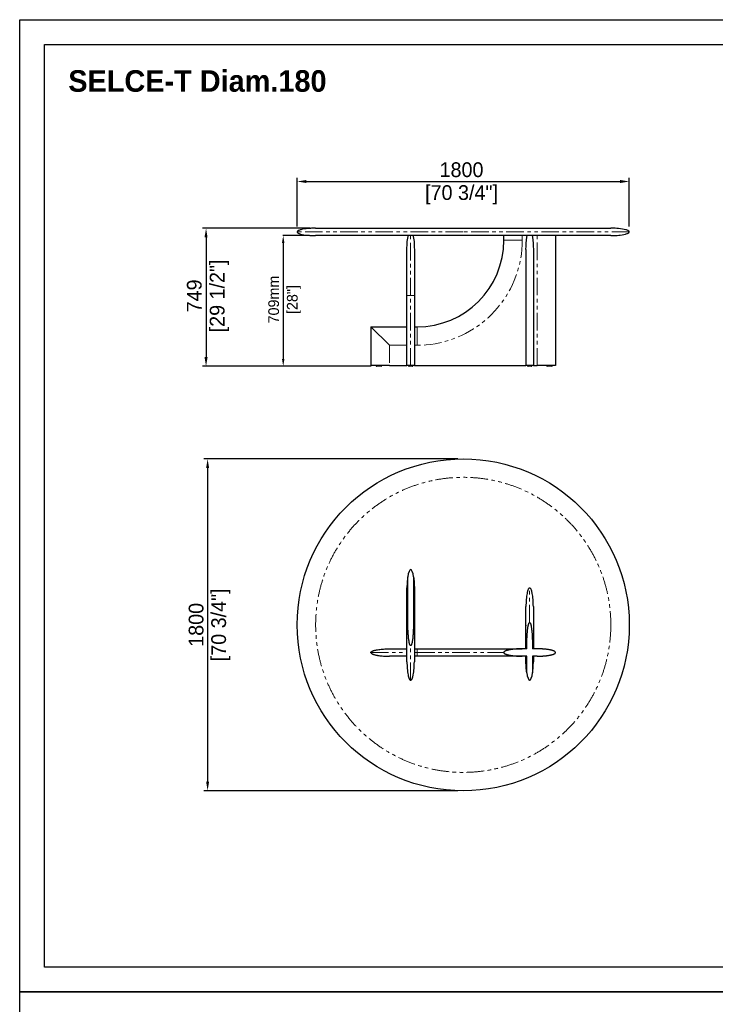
# Model space of a CAD drawing. Header units: millimetres. Extents: x -2064 to 15610, y -1415 to 32635.
# Tile 5 of 61: x -700 to 3070, y 3789 to 9129. Entities that reach past the tile are written whole.
import ezdxf

# ---------------------------------------------------------------- set-up
doc = ezdxf.new("R2010")
doc.units = ezdxf.units.MM
doc.header["$LTSCALE"] = 15
doc.header["$PDSIZE"] = -1
for name, pattern in [('PHANTOM', [12.7, 6.35, -1.27, 1.27, -1.27, 1.27, -1.27]), ('SLD-Phantom', [12.7, 6.35, -1.27, 1.27, -1.27, 1.27, -1.27]), ('SLD-Solid', [0])]:
    doc.linetypes.add(name, pattern=pattern)
doc.layers.get('Defpoints').update_dxf_attribs({"color": 124})
doc.layers.add('ANNOTAZIONI', color=252, linetype='Continuous')
doc.layers.add('QUOTE', color=8, linetype='Continuous')
doc.styles.add('SLDTEXTSTYLE1', font='ARIALNBI.TTF', dxfattribs={"width": 0.377255})
doc.styles.get("Standard").update_dxf_attribs({"font": 'GOTHIC.TTF'})
doc.dimstyles.new('PRODOTTI', dxfattribs={"dimtxt": 80, "dimasz": 50, "dimexe": 20, "dimexo": 30, "dimgap": 20, "dimtad": 1, "dimdec": 1, "dimzin": 12, "dimtxsty": 'Standard', "dimcen": 4, "dimclrd": 252, "dimclre": 252, "dimclrt": 252, "dimadec": 0, "dimazin": 3, "dimtfac": 1, "dimtdec": 1, "dimtmove": 0, "dimatfit": 3, "dimfxl": 1, "dimtfillclr": 134, "dimarcsym": 0})
doc.dimstyles.new('Prodotti USA', dxfattribs={"dimtxt": 58, "dimasz": 40, "dimexe": 2, "dimexo": 8, "dimgap": 20, "dimtad": 1, "dimzin": 12, "dimtxsty": 'Standard', "dimcen": 2.5, "dimclrd": 252, "dimclre": 252, "dimclrt": 252, "dimadec": 0, "dimazin": 3, "dimtfac": 1, "dimtmove": 0, "dimatfit": 3, "dimfxl": 1, "dimarcsym": 0})

# ---------------------------------------------------------------- blocks, each defined once
blk = doc.blocks.new('*D26')
at = {"layer": 'Defpoints', "color": 0, "transparency": 16777216}
for p in [(903.7, 7998.1), (309.7, 7249.1), (1234.2, 7249.1)]:
    blk.add_point(p, dxfattribs=at)
at = {"layer": 'QUOTE', "color": 252, "lineweight": -2, "transparency": 16777216}
for p, q in [((873.7, 7998.1), (289.7, 7998.1)), ((309.7, 7948.1), (309.7, 7299.1)), ((1204.2, 7249.1), (289.7, 7249.1))]:
    blk.add_line(p, q, dxfattribs=at)
at = {"layer": 'QUOTE', "color": 252, "transparency": 16777216}
for points in [[(301.3, 7948.1), (318, 7948.1), (309.7, 7998.1)], [(301.3, 7299.1), (318, 7299.1), (309.7, 7249.1)]]:
    blk.add_solid(points, dxfattribs=at)
at = {"layer": 'QUOTE', "color": 252, "transparency": 16777216, "char_height": 80, "attachment_point": 2, "rotation": 90}
for s, insert in [('[29 1/2"]', (329.7, 7630.9)), ('749', (205.6, 7630.9))]:
    blk.add_mtext(s, dxfattribs=dict(at, insert=insert))
blk = doc.blocks.new('*D27')
at = {"layer": 'Defpoints', "color": 0, "transparency": 16777216}
for p in [(2603.7, 8251.3), (803.7, 7978.1), (2603.7, 7978.1)]:
    blk.add_point(p, dxfattribs=at)
at = {"layer": 'QUOTE', "color": 252, "lineweight": -2, "transparency": 16777216}
for p, q in [((803.7, 8008.1), (803.7, 8271.3)), ((853.7, 8251.3), (2553.7, 8251.3)), ((2603.7, 8008.1), (2603.7, 8271.3))]:
    blk.add_line(p, q, dxfattribs=at)
at = {"layer": 'QUOTE', "color": 252, "transparency": 16777216}
for points in [[(853.7, 8259.6), (853.7, 8243), (803.7, 8251.3)], [(2553.7, 8259.6), (2553.7, 8243), (2603.7, 8251.3)]]:
    blk.add_solid(points, dxfattribs=at)
at = {"layer": 'QUOTE', "color": 252, "transparency": 16777216, "char_height": 80, "attachment_point": 2}
for s, insert in [('1800', (1694.3, 8355.3)), ('[70 3/4"]', (1694.3, 8231.3))]:
    blk.add_mtext(s, dxfattribs=dict(at, insert=insert))
blk = doc.blocks.new('A$C30055418')
at = {"color": 8, "linetype": 'SLD-Solid', "lineweight": 25}
for p, q in [((199, 350), (199, 560)), ((231, 560), (231, 350)), ((195, 350), (195, 500)), ((235, 500), (235, 350)), ((100, 170), (195, 170)), ((235, 170), (250, 170)), ((844.1, 170), (820, 170)), ((900, 170), (875.9, 170)), ((195, 130), (100, 130)), ((250, 130), (235, 130)), ((844, 130), (820, 130)), ((840, 100), (840, 130)), ((844, 40), (844, 130)), ((900, 130), (876, 130)), ((876, 130), (876, 40)), ((880, 130), (880, 100))]:
    blk.add_line(p, q, dxfattribs=at)
at = {"color": 8, "linetype": 'SLD-Phantom', "lineweight": 18}
for p, q in [((0, 150), (195, 150)), ((235, 150), (250, 150))]:
    blk.add_line(p, q, dxfattribs=at)
at = {"color": 8, "linetype": 'SLD-Solid', "lineweight": 25}
for centre, major_axis in [((215, 500), (0, -100)), ((860, 100), (0, 100))]:
    blk.add_ellipse(centre, major_axis=major_axis, ratio=0.2, start_param=2.214297, end_param=4.068888, dxfattribs=at)
for points, knots in [([(199, 560), (198.3, 555), (197.6, 550), (196.6, 540), (196.2, 535), (195.6, 525), (195.4, 520), (195.2, 512.5), (195.1, 510), (195, 506.3), (195, 505), (195, 503.1), (195, 502.2), (195, 501.3), (195, 500.6), (195, 500.3), (195, 500)], [0, 0, 0, 0, 0.25, 0.25, 0.5, 0.5, 0.75, 0.75, 0.875, 0.875, 0.9375, 0.9375, 0.96875, 0.984375, 0.984375, 1, 1, 1, 1]), ([(231, 560), (231.7, 555), (232.4, 550), (233.4, 540), (233.8, 535), (234.4, 525), (234.6, 520), (234.8, 512.5), (234.9, 510), (235, 506.3), (235, 505), (235, 503.1), (235, 502.2), (235, 501.3), (235, 500.6), (235, 500.3), (235, 500)], [0, 0, 0, 0, 0.25, 0.25, 0.5, 0.5, 0.75, 0.75, 0.875, 0.875, 0.9375, 0.9375, 0.96875, 0.984375, 0.984375, 1, 1, 1, 1]), ([(860, 500), (858.8, 500), (857.6, 499.5), (855.7, 497.8), (855.1, 497), (853.9, 495.2), (853.3, 494.2), (852, 491.8), (851.4, 490.4), (850.2, 487.3), (849.6, 485.6), (848.5, 481.8), (847.9, 479.8), (846.9, 475.5), (846.3, 473.2), (844.9, 465.8), (844, 460.4), (842.5, 449), (841.9, 443), (840.9, 430.7), (840.6, 424.4), (840.1, 412), (840, 405.9), (840, 400)], [0, 0, 0, 0, 0.125, 0.125, 0.1875, 0.1875, 0.25, 0.25, 0.3125, 0.3125, 0.375, 0.375, 0.4375, 0.4375, 0.5, 0.5, 0.625, 0.625, 0.75, 0.75, 0.875, 0.875, 1, 1, 1, 1]), ([(880, 400), (880, 405.9), (879.9, 412), (879.4, 424.4), (879.1, 430.7), (878.1, 443), (877.5, 449), (876, 460.4), (875.1, 465.8), (873.7, 473.2), (873.1, 475.5), (872.1, 479.8), (871.5, 481.8), (870.4, 485.6), (869.8, 487.3), (868.6, 490.4), (868, 491.8), (866.7, 494.2), (866.1, 495.2), (864.9, 497), (864.3, 497.8), (862.4, 499.5), (861.2, 500), (860, 500)], [0, 0, 0, 0, 0.125, 0.125, 0.25, 0.25, 0.375, 0.375, 0.5, 0.5, 0.5625, 0.5625, 0.625, 0.625, 0.6875, 0.6875, 0.75, 0.75, 0.8125, 0.8125, 0.875, 0.875, 1, 1, 1, 1]), ([(840, 170), (840, 170.5), (840, 171.6), (840, 173.2), (840, 174.8), (840, 176.4), (840, 178), (840, 179.6), (840, 181.2), (840, 182.8), (840, 184.4), (840, 186), (840, 187.6), (840, 189.2), (840, 190.8), (840, 192.4), (840, 194), (840, 195.6), (840, 197.2), (840, 202.3), (840, 210.8), (840, 222.6), (840, 234.3), (840, 245.7), (840, 256.9), (840, 267.9), (840, 278.5), (840, 292.4), (840, 308.9), (840, 327.1), (840, 343.6), (840, 355.7), (840, 364.5), (840, 370.6), (840, 376.1), (840, 381.1), (840, 385.5), (840, 389.3), (840, 392.6), (840, 394.6), (840, 395.8), (840, 396.3), (840, 396.8), (840, 397.3), (840, 397.7), (840, 398.1), (840, 398.5), (840, 398.8), (840, 399.1), (840, 399.3), (840, 399.5), (840, 399.7), (840, 399.8), (840, 399.9), (840, 400), (840, 400), (840, 400)], [0, 0, 0, 0, 0.004321, 0.008642, 0.012964, 0.017287, 0.021611, 0.025937, 0.030264, 0.034592, 0.038923, 0.043255, 0.04759, 0.051927, 0.056266, 0.060608, 0.064954, 0.069302, 0.073654, 0.078009, 0.111053, 0.143968, 0.176832, 0.209726, 0.242616, 0.27548, 0.308398, 0.34145, 0.407395, 0.473133, 0.538868, 0.604817, 0.637865, 0.670782, 0.703647, 0.736541, 0.769431, 0.802295, 0.835211, 0.868258, 0.876538, 0.884805, 0.893062, 0.90131, 0.909549, 0.917781, 0.926008, 0.934231, 0.94245, 0.950667, 0.958884, 0.967101, 0.97532, 0.983542, 0.991768, 1, 1, 1, 1]), ([(880, 400), (880, 400), (880, 400), (880, 400), (880, 400), (880, 399.9), (880, 399.9), (880, 399.8), (880, 399.8), (880, 399.7), (880, 399.6), (880, 399.5), (880, 399.4), (880, 399.3), (880, 399.2), (880, 399), (880, 398.9), (880, 398.7), (880, 398.6), (880, 398.4), (880, 398.2), (880, 398), (880, 397.8), (880, 397.6), (880, 397.3), (880, 397.1), (880, 396.9), (880, 396.6), (880, 396.3), (880, 396.1), (880, 395.8), (880, 395.5), (880, 394.5), (880, 392.6), (880, 389.3), (880, 385.5), (880, 381.1), (880, 376.1), (880, 370.6), (880, 364.5), (880, 355.7), (880, 343.6), (880, 327.1), (880, 308.9), (880, 292.4), (880, 278.5), (880, 267.9), (880, 256.9), (880, 245.7), (880, 234.3), (880, 222.6), (880, 210.8), (880, 201.8), (880, 195.9), (880, 193), (880, 190.2), (880, 187.3), (880, 184.4), (880, 181.5), (880, 178.7), (880, 175.8), (880, 172.9), (880, 171), (880, 170)], [0, 0, 0, 0, 0.004249, 0.008497, 0.012743, 0.016988, 0.021232, 0.025475, 0.029717, 0.033958, 0.038199, 0.04244, 0.046681, 0.050922, 0.055163, 0.059404, 0.063646, 0.067889, 0.072133, 0.076378, 0.080624, 0.084872, 0.089121, 0.093373, 0.097626, 0.101881, 0.106139, 0.110399, 0.114661, 0.118927, 0.123196, 0.127467, 0.131742, 0.164787, 0.197702, 0.230566, 0.26346, 0.29635, 0.329214, 0.362132, 0.395183, 0.461129, 0.526867, 0.592601, 0.658551, 0.691599, 0.724516, 0.757381, 0.790274, 0.823165, 0.856028, 0.888944, 0.921992, 0.929828, 0.937654, 0.94547, 0.953277, 0.961077, 0.96887, 0.976658, 0.984442, 0.992222, 1, 1, 1, 1]), ([(195, 100), (195, 100), (195, 100), (195, 100), (195, 100), (195, 100.1), (195, 100.1), (195, 100.2), (195, 100.2), (195, 100.3), (195, 100.4), (195, 100.5), (195, 100.6), (195, 100.7), (195, 100.8), (195, 101), (195, 101.1), (195, 101.3), (195, 101.4), (195, 101.6), (195, 101.8), (195, 102), (195, 102.2), (195, 102.4), (195, 102.7), (195, 102.9), (195, 103.1), (195, 103.4), (195, 103.7), (195, 103.9), (195, 104.2), (195, 104.5), (195, 105.5), (195, 107.4), (195, 110.7), (195, 114.5), (195, 118.9), (195, 123.9), (195, 129.4), (195, 135.5), (195, 144.2), (195, 156.4), (195, 172.9), (195, 191.1), (195, 207.6), (195, 221.5), (195, 232.1), (195, 243.1), (195, 254.3), (195, 265.7), (195, 277.4), (195, 289.2), (195, 298.2), (195, 304.3), (195, 307.3), (195, 310.3), (195, 313.4), (195, 316.4), (195, 319.4), (195, 322.5), (195, 325.5), (195, 328.6), (195, 331.6), (195, 334.7), (195, 337.7), (195, 340.8), (195, 343.9), (195, 346.9), (195, 349), (195, 350)], [0, 0, 0, 0, 0.004033, 0.008064, 0.012093, 0.016122, 0.020149, 0.024176, 0.028201, 0.032227, 0.036251, 0.040276, 0.0443, 0.048325, 0.05235, 0.056375, 0.060401, 0.064427, 0.068455, 0.072483, 0.076513, 0.080544, 0.084577, 0.088611, 0.092647, 0.096686, 0.100726, 0.104769, 0.108814, 0.112863, 0.116913, 0.120967, 0.125024, 0.156384, 0.18762, 0.218809, 0.250025, 0.281238, 0.312426, 0.343666, 0.375032, 0.437614, 0.5, 0.562383, 0.624969, 0.656332, 0.68757, 0.71876, 0.749975, 0.781189, 0.812377, 0.843614, 0.874976, 0.882833, 0.890679, 0.898515, 0.906342, 0.914161, 0.921974, 0.929781, 0.937584, 0.945385, 0.953183, 0.96098, 0.968778, 0.976578, 0.984381, 0.992188, 1, 1, 1, 1]), ([(215, 187.5), (214.8, 187.5), (214.6, 187.6), (214.1, 187.7), (214, 187.8), (213.6, 188.1), (213.4, 188.2), (213.1, 188.5), (213, 188.7), (212.5, 189.2), (212.3, 189.5), (211.8, 190.3), (211.6, 190.7), (211, 191.8), (210.7, 192.6), (210.1, 194.2), (209.8, 195), (209, 197.5), (208.6, 199.2), (207.8, 202.5), (207.4, 204.2), (206.4, 209.3), (205.9, 212.7), (204.9, 219.5), (204.5, 222.9), (203.7, 229.8), (203.3, 233.2), (202.7, 240), (202.4, 243.5), (201.7, 253.8), (201.2, 260.6), (200.5, 274.3), (200.2, 281.2), (199.8, 295), (199.6, 301.8), (199.1, 322.5), (199, 336.2), (199, 350)], [0, 0, 0, 0, 0.003906, 0.003906, 0.007813, 0.007813, 0.011719, 0.011719, 0.015625, 0.015625, 0.023438, 0.023438, 0.03125, 0.03125, 0.046875, 0.046875, 0.0625, 0.0625, 0.09375, 0.09375, 0.125, 0.125, 0.1875, 0.1875, 0.25, 0.25, 0.3125, 0.3125, 0.375, 0.375, 0.5, 0.5, 0.625, 0.625, 0.75, 0.75, 1, 1, 1, 1]), ([(231, 350), (231, 336.2), (230.9, 322.5), (230.4, 301.8), (230.2, 294.9), (229.8, 281.2), (229.5, 274.3), (228.8, 260.6), (228.3, 253.7), (227.6, 243.4), (227.3, 240), (226.7, 233.1), (226.3, 229.7), (225.5, 222.8), (225.1, 219.4), (224.1, 212.6), (223.6, 209.2), (222.6, 204.1), (222.2, 202.4), (221.4, 199.1), (220.9, 197.4), (220.2, 195), (219.9, 194.2), (219.3, 192.5), (218.9, 191.8), (218.4, 190.6), (218.1, 190.2), (217.7, 189.5), (217.4, 189.1), (216.9, 188.5), (216.6, 188.2), (216, 187.8), (215.8, 187.7), (215.4, 187.6), (215.2, 187.5), (215, 187.5)], [0, 0, 0, 0, 0.25, 0.25, 0.375, 0.375, 0.5, 0.5, 0.625, 0.625, 0.6875, 0.6875, 0.75, 0.75, 0.8125, 0.8125, 0.875, 0.875, 0.90625, 0.90625, 0.9375, 0.9375, 0.953125, 0.953125, 0.96875, 0.96875, 0.976563, 0.976563, 0.984375, 0.984375, 0.992188, 0.992188, 0.996094, 0.996094, 1, 1, 1, 1]), ([(235, 350), (235, 349.5), (235, 348.4), (235, 346.8), (235, 345.3), (235, 343.7), (235, 342.1), (235, 340.5), (235, 338.9), (235, 337.4), (235, 335.8), (235, 334.2), (235, 332.6), (235, 331), (235, 329.5), (235, 327.9), (235, 326.3), (235, 324.7), (235, 323.2), (235, 321.6), (235, 320), (235, 318.5), (235, 316.9), (235, 315.3), (235, 313.8), (235, 312.2), (235, 310.6), (235, 309.1), (235, 307.5), (235, 305.9), (235, 304.4), (235, 302.8), (235, 297.7), (235, 289.2), (235, 277.4), (235, 265.7), (235, 254.3), (235, 243.1), (235, 232.1), (235, 221.5), (235, 207.6), (235, 191.1), (235, 172.9), (235, 156.4), (235, 144.2), (235, 135.5), (235, 129.4), (235, 123.9), (235, 118.9), (235, 114.5), (235, 110.7), (235, 107.4), (235, 105.4), (235, 104.2), (235, 103.7), (235, 103.2), (235, 102.7), (235, 102.3), (235, 101.9), (235, 101.5), (235, 101.2), (235, 100.9), (235, 100.7), (235, 100.5), (235, 100.3), (235, 100.2), (235, 100.1), (235, 100), (235, 100), (235, 100)], [0, 0, 0, 0, 0.004033, 0.008064, 0.012093, 0.016122, 0.020149, 0.024176, 0.028201, 0.032227, 0.036251, 0.040276, 0.0443, 0.048325, 0.05235, 0.056375, 0.060401, 0.064427, 0.068455, 0.072483, 0.076513, 0.080544, 0.084577, 0.088611, 0.092647, 0.096686, 0.100726, 0.104769, 0.108814, 0.112863, 0.116913, 0.120967, 0.125024, 0.156384, 0.18762, 0.218809, 0.250025, 0.281238, 0.312426, 0.343666, 0.375032, 0.437614, 0.5, 0.562383, 0.624969, 0.656332, 0.68757, 0.71876, 0.749975, 0.781189, 0.812377, 0.843614, 0.874976, 0.882833, 0.890679, 0.898515, 0.906342, 0.914161, 0.921974, 0.929781, 0.937584, 0.945385, 0.953183, 0.96098, 0.968778, 0.976578, 0.984381, 0.992188, 1, 1, 1, 1]), ([(844.1, 170), (844.2, 182.1), (844.4, 194.2), (845, 212.3), (845.2, 218.4), (845.8, 230.5), (846.1, 236.5), (846.8, 248.6), (847.3, 254.6), (848, 263.7), (848.3, 266.7), (849, 272.7), (849.3, 275.7), (850.1, 281.7), (850.5, 284.7), (851.4, 290.7), (852, 293.7), (852.9, 298.1), (853.3, 299.6), (854, 302.5), (854.5, 304), (855.2, 306.1), (855.5, 306.8), (856.1, 308.2), (856.4, 308.9), (856.9, 309.9), (857.1, 310.2), (857.6, 310.8), (857.8, 311.1), (858.3, 311.7), (858.6, 312), (859.1, 312.2), (859.3, 312.3), (859.6, 312.4), (859.8, 312.5), (860, 312.5)], [0, 0, 0, 0, 0.25, 0.25, 0.375, 0.375, 0.5, 0.5, 0.625, 0.625, 0.6875, 0.6875, 0.75, 0.75, 0.8125, 0.8125, 0.875, 0.875, 0.90625, 0.90625, 0.9375, 0.9375, 0.953125, 0.953125, 0.96875, 0.96875, 0.976563, 0.976563, 0.984375, 0.984375, 0.992188, 0.992188, 0.996094, 0.996094, 1, 1, 1, 1]), ([(860, 312.5), (860.2, 312.5), (860.4, 312.4), (860.8, 312.3), (860.9, 312.2), (861.3, 312), (861.4, 311.9), (861.7, 311.7), (861.8, 311.5), (862.2, 311.1), (862.5, 310.8), (862.9, 310.2), (863.1, 309.8), (863.7, 308.8), (864, 308.2), (864.6, 306.8), (864.8, 306), (865.6, 303.9), (866, 302.4), (866.7, 299.5), (867.1, 298), (868, 293.6), (868.6, 290.6), (869.5, 284.6), (869.9, 281.6), (870.7, 275.6), (871.1, 272.6), (871.7, 266.6), (872, 263.6), (872.8, 254.6), (873.2, 248.5), (873.9, 236.5), (874.2, 230.4), (874.8, 218.4), (875, 212.3), (875.6, 194.2), (875.8, 182.1), (875.9, 170)], [0, 0, 0, 0, 0.003906, 0.003906, 0.007813, 0.007813, 0.011719, 0.011719, 0.015625, 0.015625, 0.023438, 0.023438, 0.03125, 0.03125, 0.046875, 0.046875, 0.0625, 0.0625, 0.09375, 0.09375, 0.125, 0.125, 0.1875, 0.1875, 0.25, 0.25, 0.3125, 0.3125, 0.375, 0.375, 0.5, 0.5, 0.625, 0.625, 0.75, 0.75, 1, 1, 1, 1]), ([(0, 150), (0, 150.4), (0.1, 150.8), (0.3, 151.5), (0.4, 151.8), (0.6, 152.3), (0.7, 152.4), (0.9, 152.7), (1, 152.8), (1.3, 153.2), (1.5, 153.5), (1.9, 153.9), (2.2, 154.2), (2.6, 154.6), (2.9, 154.8), (3.6, 155.3), (4.1, 155.6), (5.5, 156.6), (6.5, 157.1), (8, 157.9), (8.6, 158.1), (9.6, 158.5), (10.1, 158.8), (11.6, 159.4), (12.7, 159.8), (14.8, 160.5), (15.8, 160.8), (18.9, 161.7), (21, 162.3), (25.3, 163.3), (27.4, 163.8), (31.6, 164.6), (33.7, 165), (40.1, 166.1), (44.4, 166.7), (52.9, 167.7), (57.2, 168.1), (65.7, 168.8), (70, 169.1), (78.6, 169.6), (82.9, 169.7), (89.3, 169.9), (91.4, 169.9), (94.6, 170), (96.3, 170), (98.1, 170), (98.9, 170), (99.5, 170), (99.7, 170), (100, 170)], [0, 0, 0, 0, 0.007812, 0.007812, 0.015625, 0.015625, 0.019531, 0.019531, 0.023437, 0.023437, 0.03125, 0.03125, 0.039062, 0.039062, 0.046875, 0.046875, 0.0625, 0.0625, 0.09375, 0.09375, 0.109375, 0.109375, 0.125, 0.125, 0.15625, 0.15625, 0.1875, 0.1875, 0.25, 0.25, 0.3125, 0.3125, 0.375, 0.375, 0.5, 0.5, 0.625, 0.625, 0.75, 0.75, 0.875, 0.875, 0.9375, 0.9375, 0.96875, 0.984375, 0.992187, 0.992187, 1, 1, 1, 1]), ([(250, 170), (250.8, 170), (252.4, 170), (254.9, 170), (257.3, 170), (259.8, 170), (262.2, 170), (264.6, 170), (267.1, 170), (269.5, 170), (271.9, 170), (274.4, 170), (276.8, 170), (279.2, 170), (281.6, 170), (284.1, 170), (286.5, 170), (288.9, 170), (291.3, 170), (293.8, 170), (296.2, 170), (298.6, 170), (301, 170), (303.5, 170), (305.9, 170), (308.3, 170), (310.7, 170), (313.1, 170), (315.5, 170), (317.9, 170), (320.4, 170), (322.8, 170), (325.2, 170), (327.6, 170), (330, 170), (332.4, 170), (334.8, 170), (337.2, 170), (339.6, 170), (342, 170), (344.4, 170), (346.8, 170), (349.2, 170), (351.6, 170), (354, 170), (356.4, 170), (358.8, 170), (369.6, 170), (388.6, 170), (415.5, 170), (442.1, 170), (468.2, 170), (493.8, 170), (518.8, 170), (543.1, 170), (569.4, 170), (597.2, 170), (626.1, 170), (653.3, 170), (678.9, 170), (702.5, 170), (722.5, 170), (739.1, 170), (752.9, 170), (765.5, 170), (776.8, 170), (786.9, 170), (795.7, 170), (803.1, 170), (807.6, 170), (809.9, 170), (810.8, 170), (811.6, 170), (812.4, 170), (813.1, 170), (813.8, 170), (814.5, 170), (815.1, 170), (815.7, 170), (816.3, 170), (816.8, 170), (817.3, 170), (817.7, 170), (818.1, 170), (818.5, 170), (818.8, 170), (819.1, 170), (819.3, 170), (819.5, 170), (819.7, 170), (819.8, 170), (819.9, 170), (820, 170), (820, 170), (820, 170)], [0, 0, 0, 0, 0.0027258, 0.0054505, 0.0081742, 0.0108969, 0.0136186, 0.0163395, 0.0190595, 0.0217787, 0.0244972, 0.0272149, 0.0299321, 0.0326486, 0.0353646, 0.0380801, 0.0407952, 0.0435098, 0.0462241, 0.0489381, 0.0516519, 0.0543655, 0.0570789, 0.0597922, 0.0625055, 0.0652188, 0.0679321, 0.0706455, 0.0733591, 0.0760729, 0.0787869, 0.0815012, 0.0842159, 0.086931, 0.0896465, 0.0923626, 0.0950791, 0.0977963, 0.1005141, 0.1032327, 0.1059519, 0.108672, 0.1113929, 0.1141147, 0.1168374, 0.1195612, 0.1222859, 0.1250118, 0.1562988, 0.1875107, 0.2187229, 0.2500112, 0.2812982, 0.31251, 0.3437223, 0.3750105, 0.4167028, 0.4583063, 0.5000001, 0.5416924, 0.5832959, 0.6249897, 0.6562767, 0.6874886, 0.7187008, 0.7499891, 0.7812761, 0.8124879, 0.8437002, 0.8749884, 0.8802119, 0.8854316, 0.8906477, 0.8958608, 0.901071, 0.9062788, 0.9114845, 0.9166884, 0.921891, 0.9270925, 0.9322933, 0.9374938, 0.9426943, 0.9478951, 0.9530967, 0.9582993, 0.9635033, 0.968709, 0.9739169, 0.9791272, 0.9843403, 0.9895566, 0.9947764, 1, 1, 1, 1]), ([(820, 170), (819.2, 170), (817.7, 170), (815.3, 170), (813, 170), (810.7, 169.9), (808.4, 169.9), (806.1, 169.8), (803.9, 169.7), (801.6, 169.7), (799.4, 169.6), (797.2, 169.5), (795, 169.4), (792.8, 169.3), (790.6, 169.1), (788.4, 169), (786.3, 168.8), (784.2, 168.7), (782, 168.5), (779.9, 168.3), (777.8, 168.1), (775.8, 167.9), (773.7, 167.7), (771.7, 167.5), (769.6, 167.3), (765.9, 166.8), (760.6, 166.1), (753.8, 165), (747.6, 163.8), (742.5, 162.7), (738.3, 161.6), (735, 160.6), (732, 159.5), (729.9, 158.7), (728.5, 158.1), (727.7, 157.7), (726.9, 157.3), (726.2, 157), (725.6, 156.6), (724.9, 156.2), (724.3, 155.8), (723.8, 155.5), (723.2, 155.1), (722.8, 154.7), (722.3, 154.3), (721.9, 153.9), (721.6, 153.6), (721.2, 153.2), (720.9, 152.8), (720.7, 152.4), (720.5, 152), (720.3, 151.6), (720.2, 151.2), (720.1, 150.8), (720, 150.4), (720, 150.1), (720, 150)], [0, 0, 0, 0, 0.0223657, 0.0445934, 0.0666835, 0.0886365, 0.1104528, 0.132133, 0.1536774, 0.1750866, 0.196361, 0.2175012, 0.2385077, 0.2593809, 0.2801215, 0.3007299, 0.3212067, 0.3415525, 0.3617678, 0.3818533, 0.4018094, 0.4216369, 0.4413364, 0.4609085, 0.4803537, 0.4996729, 0.5689275, 0.6336269, 0.6938228, 0.7495796, 0.784813, 0.8173788, 0.8473198, 0.8746908, 0.883279, 0.8915412, 0.8994808, 0.9071018, 0.9144085, 0.921406, 0.9280998, 0.9344966, 0.9406038, 0.94643, 0.951985, 0.9572801, 0.9623286, 0.9671456, 0.9717486, 0.9761574, 0.980395, 0.9844868, 0.9884612, 0.9923493, 0.9961841, 1, 1, 1, 1]), ([(1000, 150), (1000, 150.1), (1000, 150.2), (1000, 150.4), (1000, 150.6), (999.9, 150.8), (999.9, 151), (999.8, 151.2), (999.8, 151.3), (999.7, 151.5), (999.6, 151.7), (999.6, 151.9), (999.5, 152.1), (999.4, 152.3), (999.2, 152.5), (999.1, 152.7), (999, 152.9), (998.9, 153), (998.7, 153.2), (998.6, 153.4), (998.4, 153.6), (998.2, 153.8), (998, 154), (997.9, 154.2), (997.7, 154.3), (997.4, 154.5), (997.2, 154.7), (997, 154.9), (996.8, 155.1), (996.5, 155.3), (996.3, 155.4), (996, 155.6), (995.7, 155.8), (995.5, 156), (995.2, 156.2), (994.9, 156.3), (994.6, 156.5), (994.2, 156.7), (993.9, 156.9), (993.6, 157.1), (993.2, 157.2), (992.9, 157.4), (992.5, 157.6), (992.2, 157.8), (991.8, 157.9), (991.4, 158.1), (991, 158.3), (990, 158.7), (988.4, 159.4), (986.1, 160.2), (983.6, 161), (980.9, 161.8), (977.2, 162.7), (972.2, 163.9), (966.1, 165.1), (959.4, 166.1), (953.4, 166.9), (948.3, 167.5), (944.2, 168), (940, 168.3), (935.8, 168.7), (931.5, 169), (927.2, 169.3), (922.8, 169.5), (918.4, 169.7), (913.8, 169.8), (909.3, 169.9), (904.7, 170), (901.6, 170), (900, 170)], [0, 0, 0, 0, 0.001836, 0.0036722, 0.0055124, 0.0073605, 0.0092203, 0.0110957, 0.0129901, 0.0149072, 0.0168505, 0.0188231, 0.0208282, 0.0228689, 0.0249479, 0.027068, 0.0292316, 0.0314412, 0.033699, 0.0360071, 0.0383674, 0.0407818, 0.043252, 0.0457795, 0.048366, 0.0510128, 0.0537211, 0.0564923, 0.0593274, 0.0622275, 0.0651935, 0.0682265, 0.0713272, 0.0744966, 0.0777352, 0.0810439, 0.0844234, 0.0878742, 0.0913969, 0.094992, 0.0986602, 0.1024019, 0.1062175, 0.1101075, 0.1140723, 0.1181123, 0.1222278, 0.1264192, 0.1481653, 0.1715474, 0.1965958, 0.2233345, 0.2517838, 0.3073718, 0.3673571, 0.4318029, 0.5007601, 0.5394939, 0.5787338, 0.6184849, 0.6587521, 0.6995402, 0.7408537, 0.7826969, 0.825074, 0.867989, 0.9114459, 0.9554483, 1, 1, 1, 1]), ([(0, 150), (0, 149.6), (0.1, 149.2), (0.3, 148.5), (0.4, 148.2), (0.6, 147.7), (0.7, 147.6), (0.9, 147.3), (1, 147.2), (1.3, 146.8), (1.5, 146.5), (1.9, 146.1), (2.2, 145.9), (2.6, 145.4), (2.8, 145.3), (3.6, 144.7), (4, 144.4), (5.5, 143.4), (6.5, 142.9), (8.5, 141.9), (9.5, 141.5), (11.6, 140.6), (12.6, 140.3), (14.7, 139.5), (15.8, 139.2), (18.9, 138.3), (21, 137.7), (25.2, 136.7), (27.4, 136.2), (31.6, 135.4), (33.7, 135), (40.1, 133.9), (44.4, 133.4), (52.9, 132.3), (57.2, 131.9), (65.7, 131.2), (70, 130.9), (78.6, 130.4), (82.9, 130.3), (89.3, 130.1), (91.4, 130.1), (94.6, 130), (96.3, 130), (98.1, 130), (98.9, 130), (99.5, 130), (99.7, 130), (100, 130)], [0, 0, 0, 0, 0.007813, 0.007813, 0.015625, 0.015625, 0.019531, 0.019531, 0.023438, 0.023438, 0.03125, 0.03125, 0.039063, 0.039063, 0.046875, 0.046875, 0.0625, 0.0625, 0.09375, 0.09375, 0.125, 0.125, 0.15625, 0.15625, 0.1875, 0.1875, 0.25, 0.25, 0.3125, 0.3125, 0.375, 0.375, 0.5, 0.5, 0.625, 0.625, 0.75, 0.75, 0.875, 0.875, 0.9375, 0.9375, 0.96875, 0.984375, 0.992188, 0.992188, 1, 1, 1, 1]), ([(820, 130), (820, 130), (820, 130), (820, 130), (820, 130), (819.9, 130), (819.9, 130), (819.8, 130), (819.7, 130), (819.7, 130), (819.6, 130), (819.5, 130), (819.4, 130), (819.3, 130), (819.1, 130), (819, 130), (818.8, 130), (818.7, 130), (818.5, 130), (818.3, 130), (818.1, 130), (817.9, 130), (817.7, 130), (817.5, 130), (817.3, 130), (817, 130), (816.8, 130), (816.5, 130), (816.2, 130), (815.9, 130), (815.6, 130), (815.3, 130), (815, 130), (814.7, 130), (814.4, 130), (814, 130), (813.7, 130), (813.3, 130), (812.9, 130), (812.5, 130), (812.1, 130), (811.7, 130), (811.3, 130), (810.9, 130), (810.4, 130), (810, 130), (809.5, 130), (807.4, 130), (803.1, 130), (795.7, 130), (786.9, 130), (776.8, 130), (765.5, 130), (752.9, 130), (739.1, 130), (722.5, 130), (702.5, 130), (678.9, 130), (653.3, 130), (626.1, 130), (597.2, 130), (569.4, 130), (543.1, 130), (518.8, 130), (493.8, 130), (468.2, 130), (442.1, 130), (415.5, 130), (388.6, 130), (368.8, 130), (356.6, 130), (352, 130), (347.4, 130), (342.8, 130), (338.2, 130), (333.6, 130), (329, 130), (324.4, 130), (319.8, 130), (315.1, 130), (310.5, 130), (305.9, 130), (301.2, 130), (296.6, 130), (292, 130), (287.3, 130), (282.7, 130), (278, 130), (273.3, 130), (268.7, 130), (264, 130), (259.3, 130), (254.7, 130), (251.6, 130), (250, 130)], [0, 0, 0, 0, 0.0027258, 0.0054505, 0.0081742, 0.0108969, 0.0136186, 0.0163395, 0.0190595, 0.0217787, 0.0244972, 0.0272149, 0.0299321, 0.0326486, 0.0353646, 0.0380801, 0.0407952, 0.0435098, 0.0462241, 0.0489381, 0.0516519, 0.0543655, 0.0570789, 0.0597922, 0.0625055, 0.0652188, 0.0679321, 0.0706455, 0.0733591, 0.0760729, 0.0787869, 0.0815012, 0.0842159, 0.086931, 0.0896465, 0.0923626, 0.0950791, 0.0977963, 0.1005141, 0.1032327, 0.1059519, 0.108672, 0.1113929, 0.1141147, 0.1168374, 0.1195612, 0.1222859, 0.1250118, 0.1562988, 0.1875107, 0.2187229, 0.2500112, 0.2812982, 0.31251, 0.3437223, 0.3750105, 0.4167028, 0.4583063, 0.5000001, 0.5416924, 0.5832959, 0.6249897, 0.6562767, 0.6874886, 0.7187008, 0.7499891, 0.7812761, 0.8124879, 0.8437002, 0.8749884, 0.8802119, 0.8854316, 0.8906477, 0.8958608, 0.901071, 0.9062788, 0.9114845, 0.9166884, 0.921891, 0.9270925, 0.9322933, 0.9374938, 0.9426943, 0.9478951, 0.9530967, 0.9582993, 0.9635033, 0.968709, 0.9739169, 0.9791272, 0.9843403, 0.9895566, 0.9947764, 1, 1, 1, 1]), ([(720, 150), (720, 149.9), (720, 149.8), (720, 149.6), (720, 149.4), (720.1, 149.2), (720.1, 149), (720.2, 148.8), (720.2, 148.7), (720.3, 148.5), (720.4, 148.3), (720.4, 148.1), (720.5, 147.9), (720.6, 147.7), (720.8, 147.5), (720.9, 147.3), (721, 147.1), (721.1, 147), (721.3, 146.8), (721.4, 146.6), (721.6, 146.4), (721.8, 146.2), (722, 146), (722.1, 145.8), (722.3, 145.7), (722.6, 145.5), (722.8, 145.3), (723, 145.1), (723.2, 144.9), (723.5, 144.7), (723.7, 144.6), (724, 144.4), (724.3, 144.2), (724.5, 144), (724.8, 143.8), (725.1, 143.7), (725.4, 143.5), (725.8, 143.3), (726.1, 143.1), (726.4, 142.9), (726.8, 142.8), (727.1, 142.6), (727.5, 142.4), (727.8, 142.2), (728.2, 142.1), (728.6, 141.9), (729, 141.7), (730, 141.3), (731.6, 140.6), (733.9, 139.8), (736.4, 139), (739.1, 138.2), (742.8, 137.3), (747.8, 136.1), (753.9, 134.9), (760.6, 133.9), (766.6, 133.1), (771.7, 132.5), (775.8, 132), (780, 131.7), (784.2, 131.3), (788.5, 131), (792.8, 130.7), (797.2, 130.5), (801.6, 130.3), (806.2, 130.2), (810.7, 130.1), (815.3, 130), (818.4, 130), (820, 130)], [0, 0, 0, 0, 0.001836, 0.003672, 0.005512, 0.00736, 0.00922, 0.011096, 0.01299, 0.014907, 0.01685, 0.018823, 0.020828, 0.022869, 0.024948, 0.027068, 0.029232, 0.031441, 0.033699, 0.036007, 0.038367, 0.040782, 0.043252, 0.04578, 0.048366, 0.051013, 0.053721, 0.056492, 0.059327, 0.062227, 0.065194, 0.068226, 0.071327, 0.074497, 0.077735, 0.081044, 0.084423, 0.087874, 0.091397, 0.094992, 0.09866, 0.102402, 0.106218, 0.110108, 0.114072, 0.118112, 0.122228, 0.126419, 0.148165, 0.171547, 0.196596, 0.223335, 0.251784, 0.307372, 0.367357, 0.431803, 0.50076, 0.539494, 0.578734, 0.618485, 0.658752, 0.69954, 0.740854, 0.782697, 0.825074, 0.867989, 0.911446, 0.955448, 1, 1, 1, 1]), ([(900, 130), (900.8, 130), (902.3, 130), (904.7, 130), (907, 130), (909.3, 130.1), (911.6, 130.1), (913.9, 130.2), (916.1, 130.3), (918.4, 130.3), (920.6, 130.4), (922.8, 130.5), (925, 130.6), (927.2, 130.7), (929.4, 130.9), (931.6, 131), (933.7, 131.2), (935.8, 131.3), (938, 131.5), (940.1, 131.7), (942.2, 131.9), (944.2, 132.1), (946.3, 132.3), (948.3, 132.5), (950.4, 132.7), (954.1, 133.2), (959.4, 133.9), (966.2, 135), (972.4, 136.2), (977.5, 137.3), (981.7, 138.5), (985, 139.4), (988, 140.5), (990.1, 141.3), (991.5, 141.9), (992.3, 142.3), (993.1, 142.7), (993.8, 143), (994.4, 143.4), (995.1, 143.8), (995.7, 144.2), (996.2, 144.5), (996.8, 144.9), (997.2, 145.3), (997.7, 145.7), (998.1, 146.1), (998.4, 146.4), (998.8, 146.8), (999.1, 147.2), (999.3, 147.6), (999.5, 148), (999.7, 148.4), (999.8, 148.8), (999.9, 149.2), (1000, 149.6), (1000, 149.9), (1000, 150)], [0, 0, 0, 0, 0.022368, 0.044598, 0.066691, 0.088646, 0.110465, 0.132147, 0.153694, 0.175105, 0.196381, 0.217524, 0.238532, 0.259407, 0.28015, 0.30076, 0.321239, 0.341586, 0.361803, 0.381891, 0.401848, 0.421678, 0.441379, 0.460952, 0.480399, 0.49972, 0.568982, 0.633687, 0.693888, 0.749647, 0.784872, 0.81743, 0.847364, 0.874729, 0.883314, 0.891573, 0.89951, 0.907128, 0.914432, 0.921428, 0.928119, 0.934514, 0.940619, 0.946444, 0.951997, 0.95729, 0.962337, 0.967153, 0.971755, 0.976163, 0.980399, 0.98449, 0.988464, 0.992351, 0.996185, 1, 1, 1, 1]), ([(195, 100), (195, 94.1), (195.1, 88), (195.6, 75.6), (195.9, 69.3), (196.9, 57), (197.5, 51), (199, 39.6), (199.9, 34.2), (201.3, 26.8), (201.9, 24.5), (202.9, 20.2), (203.5, 18.2), (204.6, 14.4), (205.2, 12.7), (206.4, 9.6), (207, 8.2), (208.3, 5.8), (208.9, 4.8), (210.1, 3), (210.7, 2.2), (212.6, 0.5), (213.8, 0), (215, 0)], [0, 0, 0, 0, 0.125, 0.125, 0.25, 0.25, 0.375, 0.375, 0.5, 0.5, 0.5625, 0.5625, 0.625, 0.625, 0.6875, 0.6875, 0.75, 0.75, 0.8125, 0.8125, 0.875, 0.875, 1, 1, 1, 1]), ([(215, 0), (216.2, 0), (217.4, 0.5), (219.3, 2.2), (219.9, 3), (221.1, 4.8), (221.7, 5.8), (223, 8.2), (223.6, 9.6), (224.8, 12.7), (225.4, 14.4), (226.5, 18.2), (227.1, 20.2), (228.1, 24.5), (228.7, 26.8), (230.1, 34.2), (231, 39.6), (232.5, 51), (233.1, 57), (234.1, 69.3), (234.4, 75.6), (234.9, 88), (235, 94.1), (235, 100)], [0, 0, 0, 0, 0.125, 0.125, 0.1875, 0.1875, 0.25, 0.25, 0.3125, 0.3125, 0.375, 0.375, 0.4375, 0.4375, 0.5, 0.5, 0.625, 0.625, 0.75, 0.75, 0.875, 0.875, 1, 1, 1, 1]), ([(844, 40), (843.3, 45), (842.6, 50), (841.6, 60), (841.2, 65), (840.6, 75), (840.4, 80), (840.2, 87.5), (840.1, 90), (840, 93.7), (840, 95), (840, 96.9), (840, 97.8), (840, 98.7), (840, 99.4), (840, 99.7), (840, 100)], [0, 0, 0, 0, 0.25, 0.25, 0.5, 0.5, 0.75, 0.75, 0.875, 0.875, 0.9375, 0.9375, 0.96875, 0.984375, 0.984375, 1, 1, 1, 1]), ([(876, 40), (876.7, 45), (877.4, 50), (878.4, 60), (878.8, 65), (879.4, 75), (879.6, 80), (879.8, 87.5), (879.9, 90), (880, 93.7), (880, 95), (880, 96.9), (880, 97.8), (880, 98.7), (880, 99.4), (880, 99.7), (880, 100)], [0, 0, 0, 0, 0.25, 0.25, 0.5, 0.5, 0.75, 0.75, 0.875, 0.875, 0.9375, 0.9375, 0.96875, 0.984375, 0.984375, 1, 1, 1, 1])]:
    blk.add_open_spline(points, degree=3, knots=knots, dxfattribs=at)
at = {"color": 8, "linetype": 'SLD-Phantom', "lineweight": 18}
for points, knots in [([(860, 312.5), (860, 340.6), (860, 366.7), (860, 401.3), (860, 412.2), (860, 432.1), (860, 450.4), (860, 465), (860, 477.6), (860, 482.9), (860, 495.6), (860, 500), (860, 500)], [0, 0, 0, 0, 0.25, 0.25, 0.375, 0.375, 0.5, 0.625, 0.625, 0.75, 0.75, 1, 1, 1, 1]), ([(195, 350), (195, 350), (195.1, 350), (195.4, 350), (195.6, 350), (196.3, 350), (196.7, 350), (197.7, 350), (198.3, 350), (199, 350)], [0, 0, 0, 0, 0.25, 0.25, 0.5, 0.5, 0.75, 0.75, 1, 1, 1, 1]), ([(231, 350), (231.7, 350), (232.3, 350), (233.3, 350), (233.7, 350), (234.4, 350), (234.6, 350), (234.9, 350), (235, 350), (235, 350)], [0, 0, 0, 0, 0.25, 0.25, 0.5, 0.5, 0.75, 0.75, 1, 1, 1, 1]), ([(215, 0), (215, 0), (215, 4.4), (215, 17.1), (215, 22.4), (215, 35), (215, 49.6), (215, 67.9), (215, 87.8), (215, 98.7), (215, 133.3), (215, 159.4), (215, 187.5)], [0, 0, 0, 0, 0.25, 0.25, 0.375, 0.375, 0.5, 0.625, 0.625, 0.75, 0.75, 1, 1, 1, 1]), ([(250, 170), (250, 170), (250, 169.9), (250, 169.4), (250, 169.1), (250, 168.1), (250, 167.5), (250, 166), (250, 165.1), (250, 163.7), (250, 163.1), (250, 162.1), (250, 161.5), (250, 160.4), (250, 159.8), (250, 158.6), (250, 158), (250, 156.7), (250, 156.1), (250, 154.9), (250, 154.3), (250, 152.4), (250, 151.2), (250, 150)], [0, 0, 0, 0, 0.125, 0.125, 0.25, 0.25, 0.375, 0.375, 0.5, 0.5, 0.5625, 0.5625, 0.625, 0.625, 0.6875, 0.6875, 0.75, 0.75, 0.8125, 0.8125, 0.875, 0.875, 1, 1, 1, 1]), ([(250, 150), (280.8, 150), (311.5, 150), (371.9, 150), (401.4, 150), (458.3, 150), (485.5, 150), (536.7, 150), (560.6, 150), (604.1, 150), (623.7, 150), (657.9, 150), (672.5, 150), (696, 150), (705, 150), (717, 150), (720, 150), (720, 150)], [0, 0, 0, 0, 0.125, 0.125, 0.25, 0.25, 0.375, 0.375, 0.5, 0.5, 0.625, 0.625, 0.75, 0.75, 0.875, 0.875, 1, 1, 1, 1]), ([(250, 150), (250, 148.8), (250, 147.6), (250, 145.7), (250, 145.1), (250, 143.9), (250, 143.3), (250, 142), (250, 141.4), (250, 140.2), (250, 139.6), (250, 138.5), (250, 137.9), (250, 136.9), (250, 136.3), (250, 134.9), (250, 134), (250, 132.5), (250, 131.9), (250, 130.9), (250, 130.6), (250, 130.1), (250, 130), (250, 130)], [0, 0, 0, 0, 0.125, 0.125, 0.1875, 0.1875, 0.25, 0.25, 0.3125, 0.3125, 0.375, 0.375, 0.4375, 0.4375, 0.5, 0.5, 0.625, 0.625, 0.75, 0.75, 0.875, 0.875, 1, 1, 1, 1])]:
    blk.add_open_spline(points, degree=3, knots=knots, dxfattribs=at)
at = {"color": 8, "linetype": 'Continuous', "lineweight": 0}
for p in [(215, 600), (860, 500), (0, 150), (1000, 150), (215, 0), (860, 0)]:
    blk.add_point(p, dxfattribs=at)
at = {"color": 8, "linetype": 'SLD-Solid'}
for p in [(840, 296), (0, 150)]:
    blk.add_point(p, dxfattribs=at)
blk = doc.blocks.new('*D29')
at = {"layer": 'Defpoints', "color": 0, "transparency": 16777216}
for p in [(1703.7, 6747.2), (318.1, 4947.2), (1703.7, 4947.2)]:
    blk.add_point(p, dxfattribs=at)
at = {"layer": 'QUOTE', "color": 252, "lineweight": -2, "transparency": 16777216}
for p, q in [((1673.7, 6747.2), (298.1, 6747.2)), ((318.1, 6697.2), (318.1, 4997.2)), ((1673.7, 4947.2), (298.1, 4947.2))]:
    blk.add_line(p, q, dxfattribs=at)
at = {"layer": 'QUOTE', "color": 252, "transparency": 16777216}
for points in [[(309.8, 6697.2), (326.4, 6697.2), (318.1, 6747.2)], [(309.8, 4997.2), (326.4, 4997.2), (318.1, 4947.2)]]:
    blk.add_solid(points, dxfattribs=at)
at = {"layer": 'QUOTE', "color": 252, "transparency": 16777216, "char_height": 80, "attachment_point": 5, "rotation": 90}
for s, insert in [('[70 3/4"]', (389.9, 5847.2)), ('1800', (256.1, 5847.2))]:
    blk.add_mtext(s, dxfattribs=dict(at, insert=insert))
blk = doc.blocks.new('*D30')
at = {"layer": 'Defpoints', "color": 0, "transparency": 16777216}
for p in [(878.8, 7958.1), (727.9, 7249.1), (1184.2, 7249.1)]:
    blk.add_point(p, dxfattribs=at)
at = {"layer": 'QUOTE', "color": 252, "lineweight": -2, "transparency": 16777216}
for p, q in [((870.8, 7958.1), (725.9, 7958.1)), ((727.9, 7918.1), (727.9, 7289.1)), ((1176.2, 7249.1), (725.9, 7249.1))]:
    blk.add_line(p, q, dxfattribs=at)
at = {"layer": 'QUOTE', "color": 252, "transparency": 16777216}
for points in [[(721.2, 7918.1), (734.6, 7918.1), (727.9, 7958.1)], [(721.2, 7289.1), (734.6, 7289.1), (727.9, 7249.1)]]:
    blk.add_solid(points, dxfattribs=at)
at = {"layer": 'QUOTE', "color": 252, "lineweight": 5, "transparency": 16777216, "char_height": 58, "attachment_point": 2, "rotation": 90}
for s, insert in [('709mm', (647, 7611.1)), ('[28"]', (747.9, 7611.1))]:
    blk.add_mtext(s, dxfattribs=dict(at, insert=insert))

msp = doc.modelspace()

# ---------------------------------------------------------------- linework, layer by layer
at = {"color": 8, "linetype": 'PHANTOM', "lineweight": 18}
for p, q in [((1703.675, 7978.076), (803.675, 7978.076)), ((1418.675, 7633.076), (1418.675, 7958.076)), ((2603.675, 7978.076), (1703.675, 7978.076)), ((2023.675, 7958.076), (2023.675, 7933.076)), ((2103.675, 7253.076), (2103.675, 7958.076)), ((1923.675, 7933.076), (2023.675, 7933.076)), ((1398.675, 7633.076), (1418.675, 7633.076)), ((1418.675, 7253.076), (1418.675, 7633.076)), ((1418.675, 7633.076), (1438.675, 7633.076)), ((1453.675, 7463.076), (1453.675, 7363.076)), ((1398.675, 7363.076), (1303.675, 7363.076)), ((1303.675, 7363.076), (1303.675, 7253.076)), ((1453.675, 7363.076), (1438.675, 7363.076)), ((1231.175, 7252.076), (1261.175, 7252.076)), ((1407.18, 7252.076), (1418.675, 7252.076)), ((1418.675, 7252.076), (1430.173, 7252.076)), ((2052.18, 7252.076), (2063.675, 7252.076)), ((2063.675, 7252.076), (2075.173, 7252.076)), ((2156.175, 7252.076), (2186.175, 7252.076))]:
    msp.add_line(p, q, dxfattribs=at)
at = {"color": 7, "linetype": 'Continuous', "lineweight": 25}
for p, q in [((903.675, 7998.076), (2503.675, 7998.076)), ((2503.675, 7958.076), (903.675, 7958.076)), ((1923.675, 7933.076), (1923.675, 7958.076)), ((2203.675, 7958.076), (2203.675, 7253.076)), ((1398.675, 7633.076), (1398.675, 7883.076)), ((1438.675, 7883.076), (1438.675, 7633.076)), ((2043.675, 7883.076), (2043.675, 7253.076)), ((2083.675, 7883.076), (2083.675, 7253.076)), ((1398.675, 7253.076), (1398.675, 7633.076)), ((1438.675, 7633.076), (1438.675, 7253.076)), ((1203.675, 7463.076), (1203.675, 7253.076)), ((1203.675, 7463.076), (1303.675, 7363.076)), ((1203.675, 7463.076), (1398.675, 7463.076)), ((1438.675, 7463.076), (1453.675, 7463.076)), ((1303.675, 7253.076), (1203.675, 7253.076)), ((1231.175, 7253.076), (1231.175, 7252.076)), ((1258.175, 7249.076), (1234.175, 7249.076)), ((1261.175, 7252.076), (1261.175, 7253.076)), ((1303.675, 7253.076), (1398.675, 7253.076)), ((1418.675, 7253.076), (1398.675, 7253.076)), ((1407.175, 7253.076), (1407.175, 7252.076)), ((1418.675, 7249.076), (1410.179, 7249.076)), ((1438.675, 7253.076), (1418.675, 7253.076)), ((1427.174, 7249.076), (1418.675, 7249.076)), ((1430.175, 7252.076), (1430.175, 7253.076)), ((1438.675, 7253.076), (2043.675, 7253.076)), ((2083.675, 7253.076), (2043.675, 7253.076)), ((2052.175, 7253.076), (2052.175, 7252.076)), ((2063.675, 7249.076), (2055.179, 7249.076)), ((2072.174, 7249.076), (2063.675, 7249.076)), ((2075.175, 7252.076), (2075.175, 7253.076)), ((2083.675, 7253.076), (2103.675, 7253.076)), ((2203.675, 7253.076), (2103.675, 7253.076)), ((2156.175, 7253.076), (2156.175, 7252.076)), ((2183.175, 7249.076), (2159.175, 7249.076)), ((2186.175, 7252.076), (2186.175, 7253.076))]:
    msp.add_line(p, q, dxfattribs=at)
msp.add_lwpolyline([(-565.841, 8994.212), (6638.4, 8994.212), (6638.4, 3991.334), (-565.841, 3991.334)], close=True)
at = {"color": 7, "linetype": 'Continuous', "lineweight": 25, "flags": 128}
for points in [[(903.675, 7998.076), (899.868, 7998.061), (897.039, 7998.032), (895.124, 7998.003), (893.338, 7997.969), (891.498, 7997.927), (889.605, 7997.877), (887.661, 7997.818), (882.078, 7997.604), (876.172, 7997.305), (868.747, 7996.816), (860.775, 7996.142), (852.35, 7995.241), (842.492, 7993.896), (832.766, 7992.178), (823.751, 7990.096), (819.664, 7988.924), (815.937, 7987.672), (812.553, 7986.314), (809.682, 7984.903), (806.801, 7983.037), (805.558, 7981.94), (804.566, 7980.74), (803.91, 7979.447), (803.675, 7978.076)], [(803.675, 7978.076), (804.022, 7976.41), (804.894, 7974.963), (806.032, 7973.759), (807.201, 7972.812), (809.481, 7971.36), (812.012, 7970.081), (814.942, 7968.853), (818.233, 7967.684), (821.841, 7966.581), (830.756, 7964.39), (840.462, 7962.579), (850.462, 7961.143), (861.48, 7959.944), (871.734, 7959.124), (880.9, 7958.602), (886.338, 7958.379), (891.425, 7958.227), (893.381, 7958.182), (895.993, 7958.135), (899.436, 7958.094), (903.675, 7958.076)], [(1398.675, 7883.076), (1398.781, 7893.366), (1399.114, 7903.929), (1399.694, 7914.586), (1400.529, 7925.128), (1401.622, 7935.328), (1402.963, 7944.954), (1404.533, 7953.787), (1405.446, 7958.076)], [(1431.904, 7958.076), (1432.817, 7953.787), (1434.386, 7944.954), (1435.727, 7935.328), (1436.82, 7925.128), (1437.656, 7914.586), (1438.235, 7903.929), (1438.569, 7893.366), (1438.675, 7883.076)], [(2043.675, 7883.076), (2043.675, 7883.176), (2043.976, 7900.37), (2044.9, 7917.541), (2046.458, 7933.967), (2048.876, 7950.344), (2050.446, 7958.076)], [(2076.904, 7958.076), (2078.473, 7950.344), (2080.891, 7933.967), (2082.449, 7917.541), (2083.373, 7900.37), (2083.675, 7883.176), (2083.675, 7883.076)], [(2603.675, 7978.076), (2603.327, 7979.742), (2602.456, 7981.189), (2601.318, 7982.393), (2600.149, 7983.34), (2597.869, 7984.792), (2595.337, 7986.071), (2592.407, 7987.299), (2589.117, 7988.468), (2585.508, 7989.571), (2576.594, 7991.762), (2566.888, 7993.573), (2556.888, 7995.009), (2545.87, 7996.208), (2535.616, 7997.028), (2526.45, 7997.55), (2521.011, 7997.773), (2515.925, 7997.925), (2513.969, 7997.97), (2511.357, 7998.017), (2507.914, 7998.058), (2503.675, 7998.076)], [(2503.675, 7958.076), (2507.481, 7958.09), (2510.311, 7958.12), (2512.225, 7958.149), (2514.012, 7958.183), (2515.852, 7958.225), (2517.744, 7958.275), (2519.689, 7958.334), (2525.272, 7958.548), (2531.177, 7958.847), (2538.603, 7959.336), (2546.575, 7960.01), (2555, 7960.911), (2564.858, 7962.256), (2574.583, 7963.973), (2583.598, 7966.056), (2587.686, 7967.228), (2591.412, 7968.48), (2594.797, 7969.838), (2597.668, 7971.249), (2600.549, 7973.114), (2601.791, 7974.212), (2602.784, 7975.412), (2603.439, 7976.705), (2603.675, 7978.076)]]:
    msp.add_lwpolyline(points, dxfattribs=at)
at = {"color": 8, "linetype": 'PHANTOM', "lineweight": 18, "flags": 128}
msp.add_lwpolyline([(2023.675, 7933.076), (2023.125, 7907.98), (2021.477, 7882.991), (2018.729, 7858.111), (2014.882, 7833.339), (2009.942, 7808.706), (2004.058, 7784.803), (1997.153, 7761.208), (1989.229, 7737.923), (1980.286, 7714.946), (1970.175, 7691.971), (1959.089, 7669.516), (1947.029, 7647.581), (1933.995, 7626.166), (1920.005, 7605.299), (1905.42, 7585.467), (1890.013, 7566.311), (1873.781, 7547.83), (1856.726, 7530.025), (1838.591, 7512.668), (1819.756, 7496.164), (1800.22, 7480.514), (1779.984, 7465.718), (1759.072, 7451.793), (1738.009, 7439.052), (1716.443, 7427.25), (1694.375, 7416.388), (1671.804, 7406.465), (1648.408, 7397.368), (1624.691, 7389.329), (1600.653, 7382.346), (1576.295, 7376.42), (1551.646, 7371.558), (1527.31, 7367.847), (1502.87, 7365.196), (1478.324, 7363.606), (1453.675, 7363.076)], dxfattribs=at)
msp.add_circle((1703.675, 5847.197), 900)
at = {"color": 8, "linetype": 'SLD-Phantom', "lineweight": 18}
msp.add_circle((1703.675, 5847.197), 800, dxfattribs=at)
at = {"color": 7, "linetype": 'Continuous', "lineweight": 25}
for centre, radius, start, end in [((1453.675, 7933.076), 470, 270, 0), ((1234.175, 7252.076), 3, 179.981129, 270), ((1258.175, 7252.076), 3, 269.999594, 0.028368), ((1410.175, 7252.076), 3, 179.997765, 270.00001), ((1427.175, 7252.076), 3, 270, 359.968199), ((2055.175, 7252.076), 3, 179.997765, 270.00001), ((2072.175, 7252.076), 3, 270, 359.968199), ((2159.175, 7252.076), 3, 180.028248, 270.000406), ((2183.175, 7252.076), 3, 270, 359.981129)]:
    msp.add_arc(centre, radius, start, end, dxfattribs=at)
at = {"layer": 'Defpoints'}
for points in [[(-700.405, 9128.776), (6772.964, 9128.776), (6772.964, 3856.77), (-700.405, 3856.77)], [(-700.405, 3856.77), (6772.964, 3856.77), (6772.964, -1415.236), (-700.405, -1415.236)]]:
    msp.add_lwpolyline(points, close=True, dxfattribs=at)

# ---------------------------------------------------------------- block references
msp.add_blockref('A$C30055418', (1203.675, 5547.197))

# ---------------------------------------------------------------- texts
at = {"layer": 'ANNOTAZIONI', "color": 18, "true_color": 0x000000, "insert": (-437.024, 8854.932), "char_height": 117.00222, "width": 2691.53033, "attachment_point": 1, "style": 'SLDTEXTSTYLE1'}
msp.add_mtext('{\\fCENTURY GOTHIC|b1|i0|c0|p34;\\W1;SELCE-T Diam.180}', dxfattribs=at)

# ---------------------------------------------------------------- dimensions: what is measured, and where the dimension line sits
at = {"layer": 'QUOTE'}
dim = msp.add_linear_dim(base=(2603.675, 8251.312), p1=(803.675, 7978.076), p2=(2603.675, 7978.076), dimstyle='PRODOTTI', override={"dimpost": '\\X'}, dxfattribs=at)
dim.commit()
dim.dimension.update_dxf_attribs({"geometry": '*D27', "text_midpoint": (1694.262, 8251.312), "dimtype": 160})
dim = msp.add_linear_dim(base=(309.655, 7249.076), p1=(903.675, 7998.076), p2=(1234.175, 7249.076), angle=90, dimstyle='PRODOTTI', override={"dimpost": '\\X'}, dxfattribs=at)
dim.commit()
dim.dimension.update_dxf_attribs({"geometry": '*D26', "text_midpoint": (309.655, 7630.882), "dimtype": 160})
at = {"layer": 'QUOTE', "lineweight": 5}
dim = msp.add_linear_dim(base=(727.891, 7249.076), p1=(878.756, 7958.076), p2=(1184.164, 7249.076), angle=90, dimstyle='Prodotti USA', override={"dimpost": 'mm\\X'}, dxfattribs=at)
dim.commit()
dim.dimension.update_dxf_attribs({"geometry": '*D30', "text_midpoint": (727.891, 7611.057), "dimtype": 160})
at = {"layer": 'QUOTE'}
dim = msp.add_linear_dim(base=(318.104, 4947.197), p1=(1703.675, 6747.197), p2=(1703.675, 4947.197), angle=90, dimstyle='PRODOTTI', override={"dimpost": '\\X'}, dxfattribs=at)
dim.commit()
dim.dimension.update_dxf_attribs({"geometry": '*D29', "text_midpoint": (318.104, 5847.197)})

doc.saveas('drawing.dxf')
